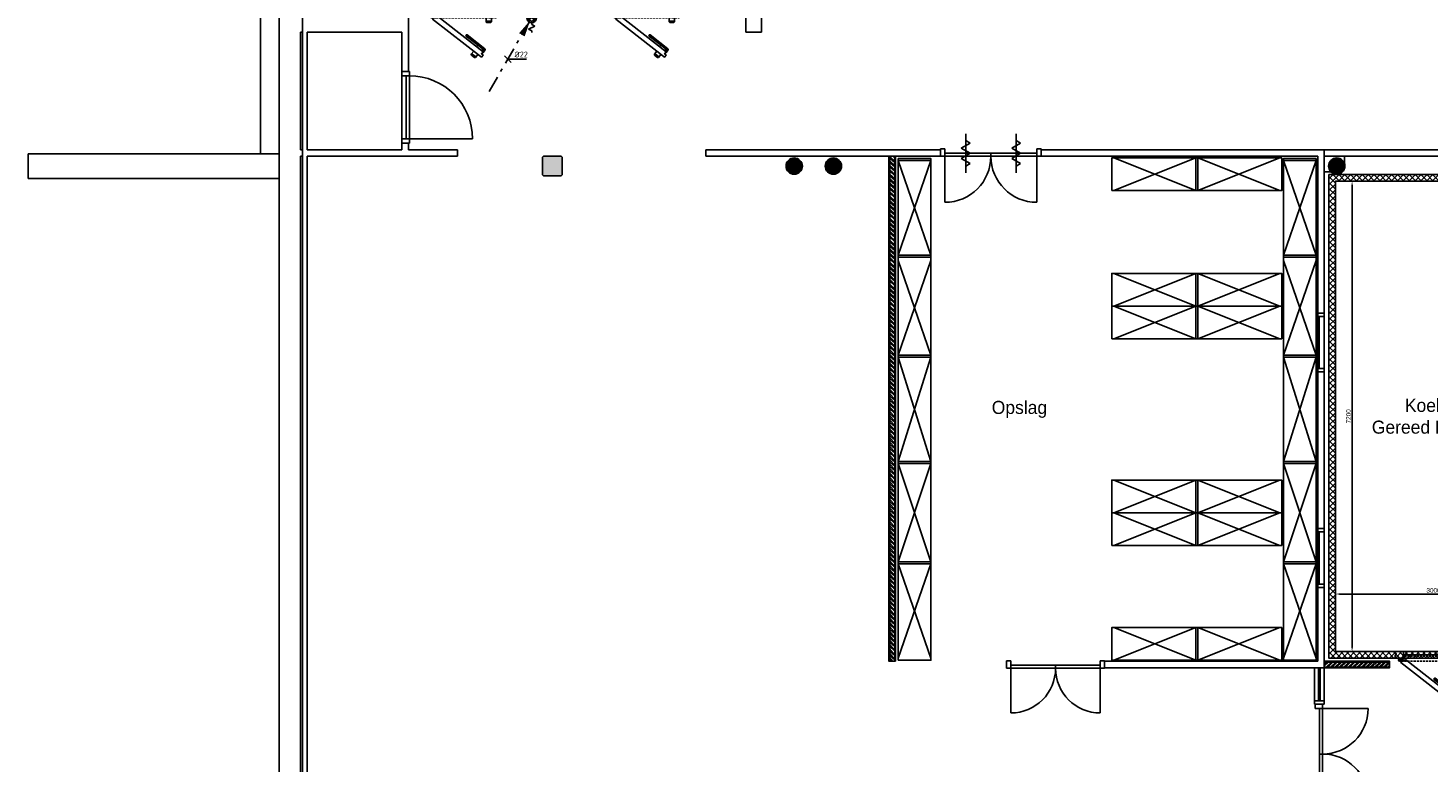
# Model space of a CAD drawing. Header units: millimetres. Extents: x -110 to 230337154, y -20 to 1103899040.
# Tile 12 of 58: x 115141656 to 115163071, y 551934279 to 551945517. Entities that reach past the tile are written whole.
import ezdxf

# ---------------------------------------------------------------- set-up
doc = ezdxf.new("R2010")
doc.units = ezdxf.units.MM
doc.header["$LTSCALE"] = 50
doc.linetypes.add('2322109', pattern=[10, 5, -2, 1, -2])
doc.linetypes.add('2322109_a', pattern=[10, 5, -2, 1, -2])
doc.layers.get('0').update_dxf_attribs({"lineweight": 5})
for name, color, linetype in [('2D APPARATUUR', 7, 'Continuous'), ('2D APPARATUUR BEMATING', 7, 'Continuous'), ('2D KOELCELLEN', 7, 'Continuous'), ('ONDERLEGER NIEUWE WANDEN', 7, 'Continuous'), ('ONDERLEGGER BOUWKUNDIG', 7, 'Continuous'), ('ONDERLEGGER STRAMIENEN', 251, 'Continuous'), ('ONDERLEGGER Text', 7, 'Continuous'), ('WL531---', 5, '2322109'), ('WM531---', 1, 'Continuous')]:
    doc.layers.add(name, color=color, linetype=linetype)
doc.styles.add('DVD_VBC_Arial', font='arial.ttf')
doc.styles.add('GB TEKST', font='arial.ttf')
doc.styles.add('HTC', font='GOTHIC.TTF', dxfattribs={"height": 150})
doc.styles.add('STABICAD-018', font='ISOCP.SHX', dxfattribs={"height": 90})
doc.dimstyles.new('BEMATING APPARATUUR', dxfattribs={"dimtxt": 70, "dimasz": 60, "dimexe": 20, "dimexo": 20, "dimgap": 20, "dimtad": 2, "dimdec": 0, "dimrnd": 5, "dimzin": 0, "dimdsep": 46, "dimtxsty": 'GB TEKST', "dimcen": 5, "dimclrd": 256, "dimclre": 256, "dimclrt": 256, "dimadec": 0, "dimazin": 0, "dimtfac": 1, "dimtdec": 0, "dimtofl": 0, "dimtmove": 0, "dimatfit": 3, "dimfxl": 1, "dimtolj": 1, "dimtzin": 0, "dimarcsym": 0})

# ---------------------------------------------------------------- blocks, each defined once
blk = doc.blocks.new('*U52')
at = {"layer": 'ONDERLEGER NIEUWE WANDEN', "lineweight": 5, "true_color": 0x991b1e}
h = blk.add_hatch(dxfattribs=at)
h.set_pattern_fill('ANSI32', color=244, scale=5, style=0)
h.set_pattern_definition([(45, (2.273736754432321e-13, -350), (-33.67596045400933, 33.67596045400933), []), (45, (22.45065000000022, -350), (-33.67596045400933, 33.67596045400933), [])])
h.paths.add_polyline_path([(-7.105427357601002e-15, -87.5), (1000, -87.5), (1000, -12.5), (0, -12.5)])
at = {"layer": 'ONDERLEGER NIEUWE WANDEN'}
for points in [[(0, -12.5), (1000, -12.5), (1000, 0), (0, 0)], [(-7.105427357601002e-15, -87.5), (1000, -87.5), (1000, -12.5), (0, -12.5)], [(0, -100), (1000, -100), (1000, -87.5), (0, -87.5)]]:
    blk.add_lwpolyline(points, close=True, dxfattribs=at)
blk = doc.blocks.new('*U54')
at = {"layer": 'ONDERLEGER NIEUWE WANDEN', "lineweight": 5, "true_color": 0x991b1e}
h = blk.add_hatch(dxfattribs=at)
h.set_pattern_fill('ANSI32', color=244, scale=5, style=0)
h.set_pattern_definition([(45, (6730.618287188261, -350), (-33.67596045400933, 33.67596045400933), []), (45, (6753.068937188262, -350), (-33.67596045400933, 33.67596045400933), [])])
h.paths.add_polyline_path([(-7.105427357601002e-15, -87.5), (7730.618287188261, -87.5), (7730.618287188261, -12.5), (0, -12.5)])
at = {"layer": 'ONDERLEGER NIEUWE WANDEN'}
for points in [[(0, -12.5), (7730.618287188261, -12.5), (7730.618287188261, 0), (0, 0)], [(-7.105427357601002e-15, -87.5), (7730.618287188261, -87.5), (7730.618287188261, -12.5), (0, -12.5)], [(0, -100), (7730.618287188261, -100), (7730.618287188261, -87.5), (0, -87.5)]]:
    blk.add_lwpolyline(points, close=True, dxfattribs=at)
blk = doc.blocks.new('DEUR KOELCEL')
at = {"layer": '2D APPARATUUR'}
blk.add_line((129.4284149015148, -50), (1031.374360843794, -50), dxfattribs=at)
at = {"layer": '2D KOELCELLEN'}
for p, q in [((129.4284149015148, -100), (129.4284149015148, 0)), ((1202.131117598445, -100), (0, -100))]:
    blk.add_line(p, q, dxfattribs=at)
at = {"layer": '2D KOELCELLEN', "lineweight": 25}
for p, q in [((1202.131117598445, -21.1891891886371), (1202.131117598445, 0)), ((1217.455441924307, -27.75675675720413), (1202.131117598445, -21.1891891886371)), ((1202.131117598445, -56.21621621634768), (1217.455441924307, -51.83783783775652)), ((1202.131117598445, -100), (1202.131117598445, -56.21621621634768)), ((1202.131117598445, -100), (1202.131117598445, -100)), ((1217.455441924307, -51.83783783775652), (1217.455441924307, -27.75675675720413))]:
    blk.add_line(p, q, dxfattribs=at)
for points in [[(27.69028487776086, -100), (0, -100), (0, -57.39956172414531), (14.91015339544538, -53.13951789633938), (14.91015339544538, -29.70927684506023), (0, -23.31921110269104), (0, 0), (27.69028487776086, 0)], [(0, 0), (1202.131117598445, 0), (1202.131117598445, -21.1891891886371), (1217.455441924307, -27.75675675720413), (1217.455441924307, -51.83783783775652), (1202.131117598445, -56.21621621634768), (1202.131117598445, -100), (1173.671658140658, -100)], [(1031.374360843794, 0), (1031.374360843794, -100), (1031.374360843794, 0)], [(106.5010956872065, -135.6186997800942), (68.1607012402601, -105.7983929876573), (48.9905040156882, -129.2286340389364), (87.33089846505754, -159.0489408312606)], [(87.83382030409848, -115.3243243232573), (87.83382030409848, -100), (57.18517165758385, -100), (57.18517165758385, -115.3243243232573), (57.18517165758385, -143.7837837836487), (74.69868516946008, -143.7837837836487)], [(74.69868516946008, -115.3243243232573), (57.18517165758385, -115.3243243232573)], [(65.94192841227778, -128.4594594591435), (63.75273922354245, -128.4594594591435), (65.94192841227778, -124.0810810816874), (72.50949598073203, -119.7027027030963), (76.88787435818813, -121.8918918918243)], [(81.26625273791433, -128.4594594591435), (79.07706354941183, -135.0270270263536), (72.50949598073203, -139.4054054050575), (68.1311176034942, -137.2162162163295)], [(107.5365230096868, -115.3243243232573), (90.02300949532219, -115.3243243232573)], [(107.5365230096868, -143.7837837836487), (90.02300949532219, -143.7837837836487)], [(122.8608473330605, -100), (92.21219868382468, -100)], [(173.2121986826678, -69.35135135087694), (138.1851716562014, -69.35135135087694), (138.1851716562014, -108.7567567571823), (107.5365230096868, -108.7567567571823), (107.5365230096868, -150.3513513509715), (127.2392257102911, -150.3513513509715)], [(127.2392257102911, -108.7567567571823), (127.2392257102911, -102.1891891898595), (125.050036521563, -100), (118.4824689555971, -100), (116.2932797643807, -102.1891891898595), (116.2932797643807, -108.7567567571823)], [(120.6716581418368, -141.5945945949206), (125.050036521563, -135.0270270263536), (127.2392257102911, -135.0270270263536), (133.8067932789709, -139.4054054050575), (131.6176040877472, -141.5945945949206), (129.4284149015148, -148.1621621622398)], [(129.4284149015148, -100), (131.6176040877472, -100)], [(171.0230094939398, -100), (138.1851716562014, -100)], [(142.5635500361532, -150.3513513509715), (173.2121986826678, -150.3513513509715)], [(221.3743608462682, -69.35135135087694), (190.7257121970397, -69.35135135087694)], [(190.7257121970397, -150.3513513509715), (221.3743608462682, -150.3513513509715)], [(267.3473338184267, -69.35135135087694), (236.6986851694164, -69.35135135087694)], [(236.6986851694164, -150.3513513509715), (267.3473338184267, -150.3513513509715)], [(315.5094959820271, -69.35135135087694), (282.6716581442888, -69.35135135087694)], [(282.6716581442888, -150.3513513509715), (315.5094959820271, -150.3513513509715)], [(361.4824689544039, -69.35135135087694), (330.8338203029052, -69.35135135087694)], [(330.8338203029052, -150.3513513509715), (361.4824689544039, -150.3513513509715)], [(409.6446311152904, -69.35135135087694), (376.8067932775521, -69.35135135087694)], [(376.8067932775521, -150.3513513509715), (409.6446311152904, -150.3513513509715)], [(455.6176040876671, -69.35135135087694), (424.9689554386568, -69.35135135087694)], [(424.9689554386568, -150.3513513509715), (455.6176040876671, -150.3513513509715)], [(503.7797662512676, -69.35135135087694), (470.9419284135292, -69.35135135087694)], [(470.9419284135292, -150.3513513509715), (503.7797662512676, -150.3513513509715)], [(549.7527392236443, -69.35135135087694), (519.1040905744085, -69.35135135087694)], [(519.1040905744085, -150.3513513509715), (549.7527392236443, -150.3513513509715)], [(597.9149013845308, -69.35135135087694), (565.0770635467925, -69.35135135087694)], [(565.0770635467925, -150.3513513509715), (597.9149013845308, -150.3513513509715)], [(643.8878743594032, -69.35135135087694), (613.2392257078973, -69.35135135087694)], [(613.2392257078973, -150.3513513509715), (643.8878743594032, -150.3513513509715)], [(689.86084733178, -69.35135135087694), (659.2121986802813, -69.35135135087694)], [(659.2121986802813, -150.3513513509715), (689.86084733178, -150.3513513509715)], [(1002.914901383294, -69.35135135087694), (994.1581446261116, -43.08108108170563), (994.1581446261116, -38.70270270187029), (998.5365230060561, -36.51351351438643), (1031.374360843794, -36.51351351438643), (1031.374360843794, -29.94594594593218), (1026.995982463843, -21.1891891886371), (1020.428414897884, -19.00000000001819), (672.3473338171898, -19.00000000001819), (665.7797662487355, -21.1891891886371), (661.4013878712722, -29.94594594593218), (665.7797662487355, -36.51351351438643), (672.3473338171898, -38.70270270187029), (994.1581446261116, -38.70270270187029)], [(738.0230094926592, -69.35135135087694), (707.3743608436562, -69.35135135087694)], [(707.3743608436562, -150.3513513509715), (738.0230094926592, -150.3513513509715)], [(783.9959824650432, -69.35135135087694), (753.3473338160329, -69.35135135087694)], [(753.3473338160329, -150.3513513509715), (783.9959824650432, -150.3513513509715)], [(832.1581446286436, -69.35135135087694), (801.509495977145, -69.35135135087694)], [(801.509495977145, -150.3513513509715), (832.1581446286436, -150.3513513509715)], [(878.1311176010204, -69.35135135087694), (847.4824689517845, -69.35135135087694)], [(847.4824689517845, -150.3513513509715), (878.1311176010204, -150.3513513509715)], [(926.2932797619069, -69.35135135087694), (893.4554419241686, -69.35135135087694), (900.0230094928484, -45.27027027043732), (900.0230094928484, -40.89189189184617), (895.6446311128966, -38.70270270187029)], [(893.4554419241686, -150.3513513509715), (926.2932797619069, -150.3513513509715)], [(906.590577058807, -150.3513513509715), (906.590577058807, -209.4594594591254)], [(932.8608473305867, -213.8378378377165), (941.6176040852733, -220.4054054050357), (935.0500365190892, -216.0270270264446), (930.671658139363, -209.4594594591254), (935.0500365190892, -202.8918918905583), (941.6176040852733, -198.5135135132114)], [(972.266252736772, -69.35135135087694), (941.6176040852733, -69.35135135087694)], [(941.6176040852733, -150.3513513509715), (972.266252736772, -150.3513513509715)], [(950.3743608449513, -198.5135135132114), (959.131117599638, -202.8918918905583), (961.3203067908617, -209.4594594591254), (959.131117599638, -216.0270270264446), (950.3743608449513, -220.4054054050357), (959.131117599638, -213.8378378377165)], [(985.4013878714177, -150.3513513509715), (985.4013878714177, -209.4594594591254)], [(1035.752739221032, -150.3513513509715), (1055.455441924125, -150.3513513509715), (1055.455441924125, -108.7567567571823), (1024.806793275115, -108.7567567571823), (1024.806793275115, -69.35135135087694), (987.5905770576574, -69.35135135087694)], [(987.5905770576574, -150.3513513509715), (1020.428414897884, -150.3513513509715)], [(1035.752739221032, -108.7567567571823), (1035.752739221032, -102.1891891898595), (1037.94192840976, -100), (1042.320306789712, -100), (1044.509495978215, -102.1891891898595), (1044.509495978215, -108.7567567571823)], [(843.104090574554, -653.8648648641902), (851.8608473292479, -627.5945945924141), (854.0500365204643, -625.4054054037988), (858.4284148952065, -625.4054054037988), (884.6986851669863, -645.1081081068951), (889.0770635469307, -640.7297297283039), (891.2662527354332, -631.9729729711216), (886.8878743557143, -625.4054054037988), (613.2392257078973, -410.8648648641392), (604.4824689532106, -408.6756756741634), (597.9149013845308, -413.0540540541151), (595.7257121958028, -419.6216216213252), (600.1040905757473, -428.3783783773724), (854.0500365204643, -625.4054054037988)], [(755.536523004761, -585.9999999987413), (777.428414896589, -572.8648648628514), (779.6176040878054, -570.6756756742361), (777.428414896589, -566.297297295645)], [(716.1311176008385, -658.2432432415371), (678.9149013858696, -706.405405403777)], [(698.6176040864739, -726.1081081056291), (700.8067932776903, -734.8648648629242), (698.6176040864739, -728.2972972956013), (700.8067932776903, -721.7297297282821), (707.3743608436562, -717.351351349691), (713.941928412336, -719.540540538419)], [(722.6986851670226, -726.1081081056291), (724.8878743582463, -732.6756756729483), (722.6986851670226, -739.2432432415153), (716.1311176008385, -743.6216216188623), (709.5635500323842, -741.4324324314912), (720.5094959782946, -743.6216216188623)], [(779.6176040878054, -708.5945945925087), (742.4013878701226, -754.5675675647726)], [(851.8608473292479, -712.9729729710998), (856.2392257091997, -706.405405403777), (856.2392257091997, -704.2162162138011), (851.8608473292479, -699.8378378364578), (847.4824689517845, -702.0270270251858), (843.104090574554, -706.405405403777)]]:
    blk.add_lwpolyline(points, dxfattribs=at)
for points in [[(63.75273922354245, -128.4594594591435), (65.94192841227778, -124.0810810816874), (72.50949598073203, -119.7027027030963), (79.07706354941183, -124.0810810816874), (81.26625273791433, -128.4594594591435), (79.07706354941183, -135.0270270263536), (72.50949598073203, -139.4054054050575), (65.94192841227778, -135.0270270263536)], [(135.9959824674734, -154.7297297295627), (111.9149013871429, -135.0270270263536), (87.83382030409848, -167.8648648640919), (834.3473338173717, -750.1891891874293), (858.4284148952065, -719.540540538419), (834.3473338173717, -699.8378378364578), (860.6176040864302, -669.1891891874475), (160.0770635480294, -121.8918918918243)], [(976.6446311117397, -220.4054054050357), (915.3473338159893, -220.4054054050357), (908.779766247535, -216.0270270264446), (906.590577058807, -209.4594594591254), (908.779766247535, -202.8918918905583), (915.3473338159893, -198.5135135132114), (976.6446311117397, -198.5135135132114), (983.2121986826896, -202.8918918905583), (985.4013878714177, -209.4594594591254), (983.2121986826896, -216.0270270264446)], [(1016.050036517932, -36.51351351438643), (1031.374360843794, -36.51351351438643), (1031.374360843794, -75.91891891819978), (1026.995982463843, -75.91891891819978), (1026.995982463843, -60.59459459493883), (1016.050036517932, -51.83783783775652)], [(873.7527392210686, -636.3513513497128), (886.8878743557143, -647.2972972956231), (860.6176040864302, -677.9459459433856), (856.2392257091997, -675.7567567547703), (867.18517165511, -662.6216216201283), (864.995982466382, -649.486486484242)], [(729.2662527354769, -756.7567567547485), (681.1040905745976, -719.540540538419), (678.9149013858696, -712.9729729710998), (678.9149013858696, -706.405405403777), (687.6716581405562, -702.0270270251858), (694.2392257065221, -704.2162162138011), (742.4013878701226, -741.4324324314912), (744.5905770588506, -747.9999999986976), (742.4013878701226, -754.5675675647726), (735.8338203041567, -758.9459459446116)]]:
    blk.add_lwpolyline(points, close=True, dxfattribs=at)
blk = doc.blocks.new('*D193')
at = {"layer": '2D APPARATUUR BEMATING', "lineweight": -2, "transparency": 16777216}
for p, q in [((115161655.99, 551936831.820825), (115161655.99, 551936870.8985813)), ((115161715.99, 551936850.8985813), (115164595.99, 551936850.8985813)), ((115164655.99, 551936831.820825), (115164655.99, 551936870.8985813))]:
    blk.add_line(p, q, dxfattribs=at)
at = {"layer": '2D APPARATUUR BEMATING', "transparency": 16777216}
for points in [[(115161715.99, 551936860.8985813), (115161715.99, 551936840.8985813), (115161655.99, 551936850.8985813)], [(115164595.99, 551936860.8985813), (115164595.99, 551936840.8985813), (115164655.99, 551936850.8985813)]]:
    blk.add_solid(points, dxfattribs=at)
at = {"layer": '2D APPARATUUR BEMATING', "transparency": 16777216, "insert": (115163155.99, 551936906.6625649), "char_height": 70, "attachment_point": 5, "style": 'GB TEKST'}
blk.add_mtext('\\A1;3000', dxfattribs=at)
blk = doc.blocks.new('*D192')
at = {"layer": '2D APPARATUUR BEMATING', "lineweight": -2, "transparency": 16777216}
for p, q in [((115162189.0627064, 551943171.386713), (115161890.2772858, 551943171.386713)), ((115161910.2772858, 551936031.386713), (115161910.2772858, 551943111.386713)), ((115162189.0627064, 551935971.386713), (115161890.2772858, 551935971.386713))]:
    blk.add_line(p, q, dxfattribs=at)
at = {"layer": '2D APPARATUUR BEMATING', "transparency": 16777216}
for points in [[(115161900.2772858, 551943111.386713), (115161920.2772858, 551943111.386713), (115161910.2772858, 551943171.386713)], [(115161900.2772858, 551936031.386713), (115161920.2772858, 551936031.386713), (115161910.2772858, 551935971.386713)]]:
    blk.add_solid(points, dxfattribs=at)
at = {"layer": '2D APPARATUUR BEMATING', "transparency": 16777216, "insert": (115161854.5371768, 551939571.3867129), "char_height": 70, "attachment_point": 5, "rotation": 90, "style": 'GB TEKST'}
blk.add_mtext('\\A1;7200', dxfattribs=at)
blk = doc.blocks.new('PI_SYM064')
at = {"color": 0, "linetype": 'Continuous'}
for p, q in [((0, 4), (0, 4.5)), ((1.06066017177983, -1.06066017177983), (-1.06066017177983, 1.06066017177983)), ((-1.06066017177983, -1.06066017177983), (1.06066017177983, 1.06066017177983)), ((-1, 2.5), (1, 3.5)), ((0, 2), (-1, 2.5)), ((1, 3.5), (0, 4)), ((0, 1.5), (0, 2))]:
    blk.add_line(p, q, dxfattribs=at)
at = {"color": 0, "linetype": 'Continuous', "const_width": 1.5}
for points in [[(-0.5303300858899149, 0.5303300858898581, 0.414213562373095), (-0.5303300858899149, -0.5303300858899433, 1)], [(0.5303300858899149, 0.5303300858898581, -0.414213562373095), (0.5303300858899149, -0.5303300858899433, -1)]]:
    blk.add_lwpolyline(points, format="xyb", dxfattribs=at)
at = {"color": 0, "linetype": 'Continuous'}
blk.add_circle((0, 0), 1.5, dxfattribs=at)
blk = doc.blocks.new('*U331')
at = {"linetype": '2322109'}
blk.add_hatch(color=2, dxfattribs=at).paths.add_polyline_path([(-25, -43.30127012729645), (-106.6987298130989, -284.8076211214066), (-193.3012701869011, -234.8076211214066)], flags=0)
at = {"color": 0, "linetype": '2322109'}
blk.add_line((0, 0), (0, 0, 1), dxfattribs=at)
at = {"color": 2, "linetype": '2322109_a'}
blk.add_line((-25, -43.30127012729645, 1), (-675, -1169.134295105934, 1), dxfattribs=at)
at = {"color": 2, "linetype": '2322109'}
blk.add_circle((0, 0, 1), 50, dxfattribs=at)
at = {"color": 2}
for tag, p, style in [('CODE', (0, 100), 'STABICAD-018'), ('FLOORCODE', (0, 0, -50), 'STABICAD-018'), ('SECTIONCODE', (150, 150), 'DVD_VBC_Arial'), ('POSITIONCODE', (150, 150), 'DVD_VBC_Arial')]:
    blk.add_attdef(tag, p, '', height=1.2, dxfattribs=dict(at, style=style))
blk = doc.blocks.new('*U339')
at = {"color": 0, "linetype": 'Continuous'}
for p, q in [((50, -50), (-49.99999999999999, 49.99999999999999)), ((0, 0), (52.34272988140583, 0)), ((52.34272988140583, 0), (287.7480448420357, 0))]:
    blk.add_line(p, q, dxfattribs=at)
at = {"color": 0, "linetype": 'Continuous', "style": 'STABICAD-018'}
blk.add_text('%%c22', height=90, dxfattribs=at).set_placement((102.3427298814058, 25))
at = {"color": 2, "style": 'DVD_VBC_Arial'}
blk.add_attdef('CODE', (0, 0), '', height=1.2, dxfattribs=at)

msp = doc.modelspace()

# ---------------------------------------------------------------- hatches: boundary and pattern name
at = {"layer": '2D APPARATUUR'}
h = msp.add_hatch(dxfattribs=at)
h.set_pattern_fill('ANSI37', color=256, scale=20)
h.set_pattern_definition([(45, (115145274.1593343, 551911658.0284306), (-44.90128060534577, 44.90128060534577), []), (135, (115145274.1593343, 551911658.0284306), (-44.90128060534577, -44.90128060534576), [])])
h.paths.add_polyline_path([(115161555.99, 551943271.3867128), (115161555.99, 551935871.3867128), (115164655.99, 551935871.3867128), (115164655.99, 551935971.3867128), (115161655.99, 551935971.3867128), (115161655.99, 551943171.3867128), (115164655.99, 551943171.3867128), (115164655.99, 551943271.3867128)])
at = {"layer": 'ONDERLEGGER BOUWKUNDIG', "transparency": 33554559}
h = msp.add_hatch(color=256, dxfattribs=at)
h.dxf.hatch_style = 1
h.paths.add_polyline_path([(115149540.99, 551943252.005), (115149810.99, 551943252.005), (115149825.99, 551943267.005), (115149825.99, 551943537.005), (115149810.99, 551943552.005), (115149540.99, 551943552.005), (115149525.99, 551943537.005), (115149525.99, 551943267.005)])
h = msp.add_hatch(color=256, dxfattribs=at)
h.dxf.hatch_style = 1
edge = h.paths.add_edge_path()
edge.add_arc((115153375.99, 551943402.005), 125, 0, 360)
h = msp.add_hatch(color=256, dxfattribs=at)
h.dxf.hatch_style = 1
edge = h.paths.add_edge_path()
edge.add_arc((115153975.99, 551943402.005), 125.0000000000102, 0, 360)
h = msp.add_hatch(color=256, dxfattribs=at)
h.dxf.hatch_style = 1
edge = h.paths.add_edge_path()
edge.add_arc((115161675.99, 551943402.005), 125.0000000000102, 0, 360)

# ---------------------------------------------------------------- linework, layer by layer
at = {"layer": '2D APPARATUUR', "color": 251, "true_color": 0x636466}
for p, q in [((115154968.3849295, 551942040.4430888), (115155468.3850322, 551943487.5011959)), ((115154968.385008, 551943487.5001376), (115155468.3846804, 551942040.4423945)), ((115158264.9905186, 551943027.0057194), (115159519.9898501, 551943527.0052736)), ((115159519.9897491, 551943027.0052712), (115158264.9915763, 551943527.0048174)), ((115159549.9908884, 551943027.0057194), (115160804.9897597, 551943527.0048277)), ((115159549.9909691, 551943527.0048174), (115160804.989902, 551943027.0044008)), ((115160859.9899562, 551942040.4430888), (115161359.9900589, 551943487.5011959)), ((115160859.9900347, 551943487.5001376), (115161359.9897071, 551942040.4423945)), ((115154968.3848464, 551940507.6930878), (115155468.3849491, 551941954.751195)), ((115154968.3849249, 551941954.7501367), (115155468.3845973, 551940507.6923937)), ((115160859.9898731, 551940507.6930878), (115161359.9899757, 551941954.751195)), ((115160859.9899515, 551941954.7501367), (115161359.989624, 551940507.6923937)), ((115158264.9899052, 551941259.0692098), (115159519.9892367, 551941759.068764)), ((115159519.9891357, 551941259.0687616), (115158264.990963, 551941759.0683076)), ((115159549.990275, 551941259.0692098), (115160804.9891463, 551941759.0683181)), ((115159549.9903557, 551941759.0683076), (115160804.9892886, 551941259.0678912)), ((115158264.9897317, 551940759.0692098), (115159519.9890632, 551941259.068764)), ((115159519.9889622, 551940759.0687616), (115158264.9907895, 551941259.0683076)), ((115159549.9901015, 551940759.0692098), (115160804.9889728, 551941259.0683181)), ((115159549.9901823, 551941259.0683076), (115160804.9891151, 551940759.0678912)), ((115154968.3848365, 551940477.6921946), (115155468.3845089, 551938877.6920991)), ((115154968.384758, 551938877.6927933), (115155468.3848607, 551940477.6915064)), ((115160859.9897847, 551938877.6927933), (115161359.9898873, 551940477.6915064)), ((115160859.9898631, 551940477.6921946), (115161359.9895356, 551938877.6920991)), ((115154968.3845932, 551937344.942199), (115155468.3847564, 551938847.6917495)), ((115154968.3845932, 551938847.6917495), (115155468.3843441, 551937344.9415048)), ((115160859.9896198, 551937344.942199), (115161359.989783, 551938847.6917495)), ((115160859.9896198, 551938847.6917495), (115161359.9893707, 551937344.9415048)), ((115158264.9888078, 551938096.3189653), (115159519.9881394, 551938596.3185195)), ((115159519.9880384, 551938096.3185172), (115158264.9898656, 551938596.3180633)), ((115159549.9891777, 551938096.3189653), (115160804.9880489, 551938596.3180737)), ((115159549.9892584, 551938596.3180633), (115160804.9881912, 551938096.3176469)), ((115158264.9888078, 551937596.3198675), (115159519.9881394, 551938096.3194216)), ((115159519.9880384, 551937596.3194193), (115158264.9898656, 551938096.3189653)), ((115159549.9891777, 551937596.3198675), (115160804.9880489, 551938096.3189758)), ((115159549.9892584, 551938096.3189653), (115160804.9881912, 551937596.3185489)), ((115154968.3849295, 551935867.8829799), (115155468.3850322, 551937314.941087)), ((115154968.385008, 551937314.9400287), (115155468.3846804, 551935867.8822856)), ((115160859.9899562, 551935867.8829799), (115161359.9900589, 551937314.941087)), ((115160859.9900347, 551937314.9400287), (115161359.9897071, 551935867.8822856)), ((115158264.9905453, 551935837.8846158), (115159519.9898768, 551936337.8841699)), ((115159519.9897758, 551935837.8841676), (115158264.9916031, 551936337.8837136)), ((115159549.9909151, 551935837.8846158), (115160804.9897864, 551936337.8837241)), ((115159549.9909959, 551936337.8837136), (115160804.9899287, 551935837.8832972))]:
    msp.add_line(p, q, dxfattribs=at)
at = {"layer": '2D APPARATUUR'}
for p, q in [((115162696.8522374, 551935921.3867128), (115162696.8522374, 551935971.3867128)), ((115162696.8522374, 551935971.3867128), (115162696.8522374, 551935871.3867128))]:
    msp.add_line(p, q, dxfattribs=at)
at = {"layer": '2D APPARATUUR', "color": 251, "true_color": 0x636466}
for points in [[(115154968.3845932, 551935837.8829799), (115155468.3850154, 551935837.8829799), (115155468.3850154, 551943517.5011959), (115154968.3845932, 551943517.5011959)], [(115154968.385008, 551943487.5013381), (115155468.3850322, 551943487.5013381), (115155468.3850322, 551943517.5011959), (115154968.385008, 551943517.5011959)], [(115158234.989902, 551943027.0057194), (115160834.9897597, 551943027.0057194), (115160834.9897597, 551943527.0048174), (115158234.989902, 551943527.0048174)], [(115159519.9886242, 551943027.0057194), (115159549.9898442, 551943027.0057194), (115159549.9898442, 551943527.0052655), (115159519.9886242, 551943527.0052655)], [(115160859.9896198, 551935837.8829799), (115161359.990042, 551935837.8829799), (115161359.990042, 551943517.5011959), (115160859.9896198, 551943517.5011959)], [(115160859.9900347, 551943487.5013381), (115161359.9900589, 551943487.5013381), (115161359.9900589, 551943517.5011959), (115160859.9900347, 551943517.5011959)], [(115154968.3849279, 551942010.4416289), (115155468.3849295, 551942010.4416289), (115155468.3849295, 551942040.4423945), (115154968.3849279, 551942040.4423945)], [(115160859.9899546, 551942010.4416289), (115161359.9899562, 551942010.4416289), (115161359.9899562, 551942040.4423945), (115160859.9899546, 551942040.4423945)], [(115158234.9892886, 551941259.0692098), (115160834.9891463, 551941259.0692098), (115160834.9891463, 551941759.0683076), (115158234.9892886, 551941759.0683076)], [(115159519.9880108, 551941259.0692098), (115159549.9892308, 551941259.0692098), (115159549.9892308, 551941759.0687559), (115159519.9880108, 551941759.0687559)], [(115158234.9891151, 551940759.0692098), (115160834.9889728, 551940759.0692098), (115160834.9889728, 551941259.0683076), (115158234.9891151, 551941259.0683076)], [(115159519.9878373, 551940759.0692098), (115159549.9890573, 551940759.0692098), (115159549.9890573, 551941259.0687559), (115159519.9878373, 551941259.0687559)], [(115154968.3850154, 551940477.6921946), (115155468.3850239, 551940477.6921946), (115155468.3850239, 551940507.6920522), (115154968.3850154, 551940507.6920522)], [(115160859.990042, 551940477.6921946), (115161359.9900505, 551940477.6921946), (115161359.9900505, 551940507.6920522), (115160859.990042, 551940507.6920522)], [(115154968.3847564, 551938847.6917495), (115155468.3845931, 551938847.6917495), (115155468.3845931, 551938877.6921234), (115154968.3847564, 551938877.6921234)], [(115160859.989783, 551938847.6917495), (115161359.9896197, 551938847.6917495), (115161359.9896197, 551938877.6921234), (115160859.989783, 551938877.6921234)], [(115158234.9881912, 551938096.3189653), (115160834.9880489, 551938096.3189653), (115160834.9880489, 551938596.3180633), (115158234.9881912, 551938596.3180633)], [(115159519.9869134, 551938096.3189653), (115159549.9881335, 551938096.3189653), (115159549.9881335, 551938596.3185115), (115159519.9869134, 551938596.3185115)], [(115158234.9881912, 551937596.3198675), (115160834.9880489, 551937596.3198675), (115160834.9880489, 551938096.3189653), (115158234.9881912, 551938096.3189653)], [(115159519.9869134, 551937596.3198675), (115159549.9881335, 551937596.3198675), (115159549.9881335, 551938096.3194135), (115159519.9869134, 551938096.3194135)], [(115154968.3846804, 551937314.942199), (115155468.3846749, 551937314.942199), (115155468.3846749, 551937344.9421937), (115154968.3846804, 551937344.9421937)], [(115160859.9897071, 551937314.942199), (115161359.9897015, 551937314.942199), (115161359.9897015, 551937344.9421937), (115160859.9897071, 551937344.9421937)], [(115158234.9899287, 551935837.8846158), (115160834.9897864, 551935837.8846158), (115160834.9897864, 551936337.8837136), (115158234.9899287, 551936337.8837136)], [(115159519.9886509, 551935837.8846158), (115159549.9898709, 551935837.8846158), (115159549.9898709, 551936337.8841618), (115159519.9886509, 551936337.8841618)]]:
    msp.add_lwpolyline(points, close=True, dxfattribs=at)
at = {"layer": '2D APPARATUUR'}
msp.add_lwpolyline([(115164655.99, 551935871.3867128), (115161555.99, 551935871.3867128), (115161555.99, 551943271.3867128), (115164755.99, 551943271.3867128), (115164755.99, 551938471.3867128)], dxfattribs=at)
msp.add_lwpolyline([(115164655.99, 551935971.3867128), (115161655.99, 551935971.3867128), (115161655.99, 551943171.3867128), (115164655.99, 551943171.3867128)], close=True, dxfattribs=at)
at = {"layer": 'ONDERLEGGER BOUWKUNDIG'}
for p, q in [((115145210.99, 551953787.005), (115145210.99, 551943592.005)), ((115145495.99, 551953702.005), (115145495.99, 551925752.2578311)), ((115145855.99, 551926132.2578311), (115145855.99, 551953322.005)), ((115152875.99, 551953322.005), (115152875.99, 551945452.005)), ((115152635.99, 551945452.005), (115152635.99, 551949592.005)), ((115147475.99, 551944852.005), (115147475.99, 551945672.005)), ((115145825.99, 551945452.005), (115145825.99, 551943652.005)), ((115145855.99, 551945452.005), (115145825.99, 551945452.005)), ((115145925.99, 551945452.005), (115147375.99, 551945452.005)), ((115145925.99, 551943652.005), (115145925.99, 551945452.005)), ((115147375.99, 551945452.005), (115145925.99, 551945452.005)), ((115145925.99, 551945452.005), (115145925.99, 551943652.005)), ((115147375.99, 551945452.005), (115147375.99, 551944852.005)), ((115147375.99, 551943652.005), (115147375.99, 551945452.005)), ((115152875.99, 551945452.005), (115152635.99, 551945452.005)), ((115147375.99, 551944852.005), (115147475.99, 551944852.005)), ((115147375.99, 551944785.005), (115147375.99, 551944852.005)), ((115147489.99, 551944785.005), (115147375.99, 551944785.005)), ((115147439.99, 551944785.005), (115147489.99, 551944785.005)), ((115147439.99, 551943819.005), (115147439.99, 551944785.005)), ((115147475.99, 551944852.005), (115147489.99, 551944852.005)), ((115147489.99, 551944852.005), (115147489.99, 551944785.005)), ((115147489.99, 551944785.005), (115147489.99, 551943819.005)), ((115155999.49, 551943298.6285495), (115155999.49, 551943898.6285495)), ((115156770.49, 551943298.6285495), (115156770.49, 551943898.6285495)), ((115145825.99, 551943652.005), (115145855.99, 551943652.005)), ((115147375.99, 551943652.005), (115145925.99, 551943652.005)), ((115145925.99, 551943652.005), (115147375.99, 551943652.005)), ((115147375.99, 551943819.005), (115147489.99, 551943819.005)), ((115147375.99, 551943752.005), (115147375.99, 551943819.005)), ((115147375.99, 551943752.005), (115147375.99, 551943652.005)), ((115147475.99, 551943752.005), (115147375.99, 551943752.005)), ((115147489.99, 551943819.005), (115147439.99, 551943819.005)), ((115147475.99, 551943652.005), (115147475.99, 551943752.005)), ((115147489.99, 551943752.005), (115147475.99, 551943752.005)), ((115148225.99, 551943652.005), (115147475.99, 551943652.005)), ((115147489.99, 551943819.005), (115148455.99, 551943819.005)), ((115147489.99, 551943819.005), (115147489.99, 551943752.005)), ((115148225.99, 551943552.005), (115148225.99, 551943652.005)), ((115155613.99, 551943652.005), (115152025.99, 551943652.005)), ((115152025.99, 551943652.005), (115152025.99, 551943552.005)), ((115155680.99, 551943666.005), (115155613.99, 551943666.005)), ((115155613.99, 551943666.005), (115155613.99, 551943552.005)), ((115155613.99, 551943552.005), (115155613.99, 551943652.005)), ((115155680.99, 551943552.005), (115155680.99, 551943666.005)), ((115155931.99, 551943676.5708357), (115156066.99, 551943754.5131221)), ((115156066.99, 551943598.6285495), (115155931.99, 551943676.5708357)), ((115156066.99, 551943754.5131221), (115155999.49, 551943793.4842652)), ((115156702.99, 551943676.5708357), (115156837.99, 551943754.5131221)), ((115156837.99, 551943598.6285495), (115156702.99, 551943676.5708357)), ((115156837.99, 551943754.5131221), (115156770.49, 551943793.4842652)), ((115157155.99, 551943666.005), (115157088.99, 551943666.005)), ((115157088.99, 551943666.005), (115157088.99, 551943552.005)), ((115157155.99, 551943552.005), (115157155.99, 551943666.005)), ((115161484.99, 551943652.005), (115157155.99, 551943652.005)), ((115157155.99, 551943652.005), (115157155.99, 551943552.005)), ((115161484.99, 551941152.005), (115161484.99, 551943652.005)), ((115161484.99, 551943552.005), (115161484.99, 551943652.005)), ((115161484.99, 551943652.005), (115171483.99, 551943652.005)), ((115141655.99, 551943592.005), (115145495.99, 551943592.005)), ((115145855.99, 551943552.005), (115145825.99, 551943552.005)), ((115145825.99, 551943552.005), (115145825.99, 551933552.005)), ((115145925.99, 551943552.005), (115148225.99, 551943552.005)), ((115145925.99, 551933652.005), (115145925.99, 551943552.005)), ((115145925.99, 551943552.005), (115145925.99, 551933652.005)), ((115149540.99, 551943552.005), (115149525.99, 551943537.005)), ((115149525.99, 551943537.005), (115149525.99, 551943267.005)), ((115149810.99, 551943552.005), (115149540.99, 551943552.005)), ((115149825.99, 551943537.005), (115149810.99, 551943552.005)), ((115149825.99, 551943267.005), (115149825.99, 551943537.005)), ((115152025.99, 551943552.005), (115155613.99, 551943552.005)), ((115155613.99, 551943552.005), (115155680.99, 551943552.005)), ((115156384.99, 551943602.005), (115155680.99, 551943602.005)), ((115155680.99, 551943602.005), (115155680.99, 551943552.005)), ((115155680.99, 551943552.005), (115155680.99, 551942848.005)), ((115155680.99, 551943552.005), (115156384.99, 551943552.005)), ((115155931.99, 551943520.6862631), (115156066.99, 551943598.6285495)), ((115156066.99, 551943442.7439767), (115155931.99, 551943520.6862631)), ((115155999.49, 551943403.7728336), (115156066.99, 551943442.7439767)), ((115157088.99, 551943602.005), (115156384.99, 551943602.005)), ((115156384.99, 551943602.005), (115156384.99, 551943552.005)), ((115156384.99, 551943552.005), (115156384.99, 551943602.005)), ((115156384.99, 551943552.005), (115157088.99, 551943552.005)), ((115156702.99, 551943520.6862631), (115156837.99, 551943598.6285495)), ((115156837.99, 551943442.7439767), (115156702.99, 551943520.6862631)), ((115156770.49, 551943403.7728336), (115156837.99, 551943442.7439767)), ((115157088.99, 551943552.005), (115157088.99, 551943602.005)), ((115157088.99, 551943552.005), (115157088.99, 551942848.005)), ((115157088.99, 551943552.005), (115157155.99, 551943552.005)), ((115157155.99, 551943552.005), (115161384.99, 551943552.005)), ((115161384.99, 551943552.005), (115161384.99, 551941152.005)), ((115161484.99, 551943552.005), (115161791.8213529, 551943552.005)), ((115171483.99, 551943552.005), (115161484.99, 551943552.005)), ((115161791.8213529, 551943552.005), (115161791.8213529, 551943448.9954)), ((115145495.99, 551943212.005), (115141655.99, 551943212.005)), ((115149525.99, 551943267.005), (115149540.99, 551943252.005)), ((115149540.99, 551943252.005), (115149810.99, 551943252.005)), ((115149810.99, 551943252.005), (115149825.99, 551943267.005)), ((115161587.9996, 551943313.2204883), (115161484.99, 551943313.2204883)), ((115161484.99, 551943313.2204883), (115161484.99, 551935721.3867128)), ((115161484.99, 551941152.005), (115161384.99, 551941152.005)), ((115161384.99, 551941152.005), (115161384.99, 551941102.005)), ((115161384.99, 551941102.005), (115161384.99, 551940302.005)), ((115161405.99, 551941102.005), (115161384.99, 551941102.005)), ((115161384.99, 551941102.005), (115161484.99, 551941102.005)), ((115161405.99, 551940302.005), (115161405.99, 551941102.005)), ((115161484.99, 551941102.005), (115161484.99, 551941152.005)), ((115161484.99, 551940302.005), (115161484.99, 551941102.005)), ((115161384.99, 551940302.005), (115161405.99, 551940302.005)), ((115161484.99, 551940302.005), (115161384.99, 551940302.005)), ((115161384.99, 551940302.005), (115161384.99, 551940252.005)), ((115161384.99, 551940252.005), (115161384.99, 551937852.005)), ((115161384.99, 551940252.005), (115161484.99, 551940252.005)), ((115161484.99, 551940252.005), (115161484.99, 551940302.005)), ((115161484.99, 551937852.005), (115161484.99, 551940252.005)), ((115161484.99, 551937852.005), (115161384.99, 551937852.005)), ((115161384.99, 551937852.005), (115161384.99, 551937802.005)), ((115161384.99, 551937802.005), (115161384.99, 551937002.005)), ((115161405.99, 551937802.005), (115161384.99, 551937802.005)), ((115161384.99, 551937802.005), (115161484.99, 551937802.005)), ((115161405.99, 551937002.005), (115161405.99, 551937802.005)), ((115161484.99, 551937802.005), (115161484.99, 551937852.005)), ((115161484.99, 551937002.005), (115161484.99, 551937802.005)), ((115161384.99, 551937002.005), (115161405.99, 551937002.005)), ((115161484.99, 551937002.005), (115161384.99, 551937002.005)), ((115161384.99, 551937002.005), (115161384.99, 551936952.005)), ((115161484.99, 551936952.005), (115161484.99, 551937002.005)), ((115161384.99, 551936952.005), (115161384.99, 551935821.3867128)), ((115161384.99, 551936952.005), (115161484.99, 551936952.005)), ((115161484.99, 551935771.3867128), (115161484.99, 551936952.005)), ((115156623.9602963, 551935714.3867128), (115156623.9602963, 551935828.3867128)), ((115156623.9602963, 551935828.3867128), (115156690.9602963, 551935828.3867128)), ((115156690.9602963, 551935828.3867128), (115156690.9602963, 551935714.3867128)), ((115156690.9602963, 551935764.3867128), (115157374.4602963, 551935764.3867128)), ((115156690.9602963, 551935714.3867128), (115156690.9602963, 551935764.3867128)), ((115157374.4602963, 551935764.3867128), (115157374.4602963, 551935714.3867128)), ((115157374.4602963, 551935764.3867128), (115158057.9602963, 551935764.3867128)), ((115157374.4602963, 551935714.3867128), (115157374.4602963, 551935764.3867128)), ((115158057.9602963, 551935714.3867128), (115158057.9602963, 551935828.3867128)), ((115158057.9602963, 551935828.3867128), (115158124.9602963, 551935828.3867128)), ((115158057.9602963, 551935764.3867128), (115158057.9602963, 551935714.3867128)), ((115158124.9602963, 551935828.3867128), (115158124.9602963, 551935714.3867128)), ((115158124.9602963, 551935721.3867128), (115158124.9602963, 551935821.3867128)), ((115158124.9602963, 551935821.3867128), (115161384.99, 551935821.3867128)), ((115161484.99, 551935721.3867128), (115158124.9602963, 551935721.3867128)), ((115158174.9602963, 551935721.3867128), (115161384.99, 551935721.3867128)), ((115161334.99, 551935214.3867128), (115161334.99, 551935721.3867128)), ((115161423.99, 551935721.3867128), (115161395.99, 551935721.3867128)), ((115161395.99, 551935721.3867128), (115161395.99, 551935214.3867128)), ((115161423.99, 551935214.3867128), (115161423.99, 551935721.3867128)), ((115161484.99, 551935721.3867128), (115161484.99, 551935214.3867128)), ((115156690.9602963, 551935714.3867128), (115156623.9602963, 551935714.3867128)), ((115156690.9602963, 551935714.3867128), (115156690.9602963, 551935030.8867128)), ((115157374.4602963, 551935714.3867128), (115156690.9602963, 551935714.3867128)), ((115158057.9602963, 551935714.3867128), (115157374.4602963, 551935714.3867128)), ((115158057.9602963, 551935714.3867128), (115158057.9602963, 551935030.8867128)), ((115158124.9602963, 551935714.3867128), (115158057.9602963, 551935714.3867128)), ((115161345.99, 551935164.3867128), (115161345.99, 551935097.3867128)), ((115161459.99, 551935164.3867128), (115161345.99, 551935164.3867128)), ((115161345.99, 551935097.3867128), (115161459.99, 551935097.3867128)), ((115161395.99, 551935214.3867128), (115161423.99, 551935214.3867128)), ((115161459.99, 551935097.3867128), (115161409.99, 551935097.3867128)), ((115161409.99, 551935097.3867128), (115161409.99, 551934401.3867128)), ((115161459.99, 551935097.3867128), (115161459.99, 551935164.3867128)), ((115161459.99, 551935097.3867128), (115162155.99, 551935097.3867128)), ((115161459.99, 551934401.3867128), (115161459.99, 551935097.3867128)), ((115161409.99, 551934401.3867128), (115161459.99, 551934401.3867128)), ((115161459.99, 551934401.3867128), (115161409.99, 551934401.3867128)), ((115161409.99, 551934401.3867128), (115161409.99, 551933705.3867128)), ((115161459.99, 551933705.3867128), (115161459.99, 551934401.3867128))]:
    msp.add_line(p, q, dxfattribs=at)
at = {"layer": 'ONDERLEGGER BOUWKUNDIG', "extrusion": (0, 0, -1)}
for p, q in [((115161484.99, 551935214.3867128), (115161334.99, 551935214.3867128)), ((115161334.99, 551935214.3867128), (115161334.99, 551935164.3867128)), ((115161334.99, 551935164.3867128), (115161484.99, 551935164.3867128)), ((115161484.99, 551935164.3867128), (115161484.99, 551935214.3867128))]:
    msp.add_line(p, q, dxfattribs=at)
at = {"layer": 'ONDERLEGGER BOUWKUNDIG'}
for centre, radius in [((115153375.99, 551943402.005), 125), ((115153975.99, 551943402.005), 125.0000000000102), ((115161675.99, 551943402.005), 125)]:
    msp.add_circle(centre, radius, dxfattribs=at)
for centre, radius, start, end in [((115147489.99, 551943819.005), 965.9999999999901, 0, 90), ((115155680.99, 551943552.005), 703.9999999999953, 270, 0), ((115157088.99, 551943552.005), 703.999999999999, 180, 270), ((115156690.9602963, 551935714.3867128), 683.5000000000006, 270, 0), ((115158057.9602963, 551935714.3867128), 683.4999999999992, 180, 270), ((115161459.99, 551935097.3867128), 695.9999999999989, 270, 0), ((115161459.99, 551933705.3867128), 695.9999999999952, 0, 90)]:
    msp.add_arc(centre, radius, start, end, dxfattribs=at)
at = {"layer": 'ONDERLEGGER STRAMIENEN'}
msp.add_line((115141655.99, 551943212.005), (115141655.99, 551943592.005), dxfattribs=at)

# ---------------------------------------------------------------- block references
at = {"rotation": 90}
msp.add_blockref('*U54', (115154825.99, 551935821.3867128), dxfattribs=at)
at = {"layer": '2D APPARATUUR'}
for name, p in [('DEUR KOELCEL', (115147758.1925415, 551945822.005)), ('DEUR KOELCEL', (115150558.1925415, 551945822.005)), ('DEUR KOELCEL', (115162567.4238225, 551935971.3867128)), ('*U52', (115161484.99, 551935821.3867128))]:
    msp.add_blockref(name, p, dxfattribs=at)
at = {"layer": 'WL531---', "linetype": '2322109'}
msp.add_blockref('*U331', (115149361.032593, 551945672.768149, -1), dxfattribs=at)
at = {"layer": 'WL531---', "color": 2, "linetype": '2322109', "xscale": 50, "yscale": 50, "zscale": 50, "rotation": 180}
msp.add_blockref('PI_SYM064', (115149360.5238207, 551945672.2593766), dxfattribs=at)
at = {"layer": 'WM531---', "linetype": 'Continuous'}
msp.add_blockref('*U339', (115148996.1218549, 551945040.7242103, -1), dxfattribs=at)

# ---------------------------------------------------------------- texts
at = {"layer": 'ONDERLEGGER Text', "char_height": 200, "attachment_point": 5, "style": 'HTC'}
for s, insert in [('Opslag', (115156821.7647145, 551939677.6921589)), ('Koelcel\\PGereed Product', (115163155.99, 551939571.3867128))]:
    msp.add_mtext_dynamic_manual_height_columns(s, width=5742.523884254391, gutter_width=1750, heights=[0], dxfattribs=dict(at, insert=insert))

# ---------------------------------------------------------------- dimensions: what is measured, and where the dimension line sits
at = {"layer": '2D APPARATUUR BEMATING'}
dim = msp.add_linear_dim(base=(115161910.2772858, 551943171.386713), p1=(115162209.0627063, 551935971.3867128), p2=(115162209.0627063, 551943171.3867128), angle=90, dimstyle='BEMATING APPARATUUR', dxfattribs=at)
dim.commit()
dim.dimension.update_dxf_attribs({"geometry": '*D192', "text_midpoint": (115161854.5371768, 551939571.3867129)})
dim = msp.add_linear_dim(base=(115164655.99, 551936850.8985813), p1=(115161655.99, 551936811.820825), p2=(115164655.99, 551936811.820825), dimstyle='BEMATING APPARATUUR', dxfattribs=at)
dim.commit()
dim.dimension.update_dxf_attribs({"geometry": '*D193', "text_midpoint": (115163155.99, 551936906.6625649)})

doc.saveas('drawing.dxf')
